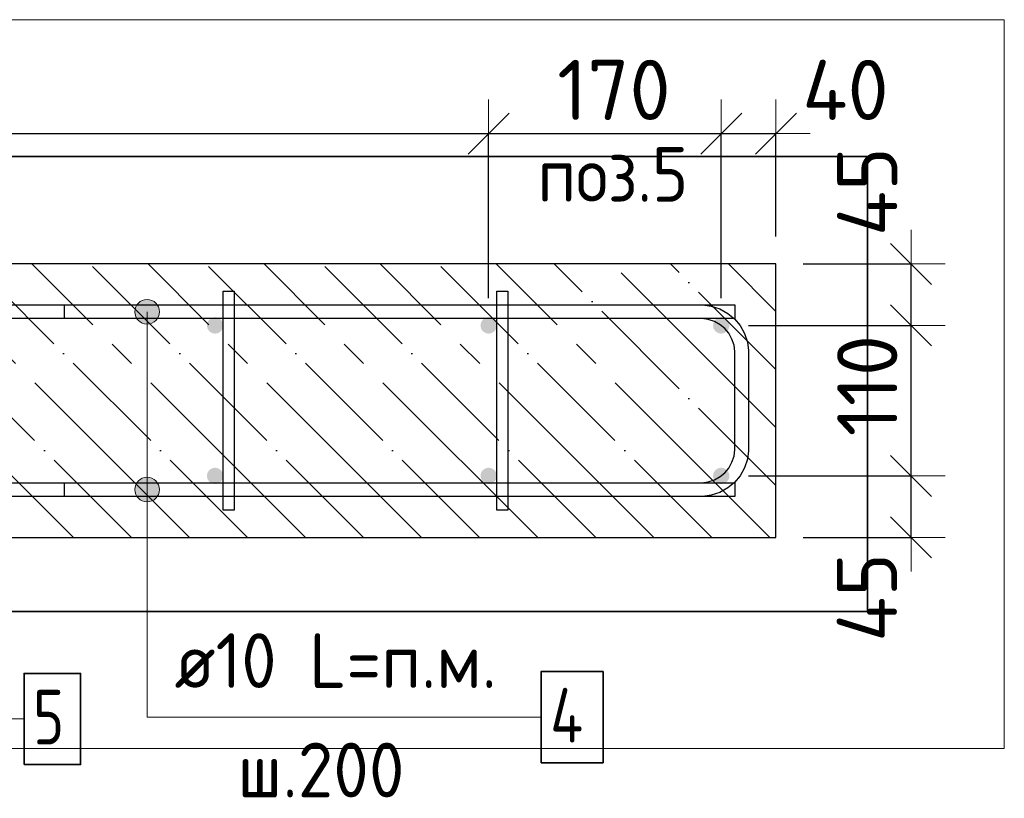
# Model space of a CAD drawing. Header units: millimetres. Extents: x -2258 to 68686, y -2266 to 30725.
# Tile 15 of 83: x 5709 to 6429, y 1813 to 2382. Entities that reach past the tile are written whole.
import ezdxf

# ---------------------------------------------------------------- set-up
doc = ezdxf.new("R2010")
doc.units = ezdxf.units.MM
doc.header["$PDMODE"] = 65
doc.linetypes.add('______11', pattern=[100, 80, -10, 0, -10])
doc.linetypes.add('______5', pattern=[220, 160, -20, 20, -20])
for name, color, linetype, lineweight in [('Standard', 7, 'Continuous', 25), ('Арм.стержн. Арматура края', 96, 'Continuous', 35), ('Арм.стержн. вертикальными 1', 22, 'Continuous', 35), ('Арм.стержн.горизонт. 1', 180, 'Continuous', 35), ('Размерная линия_ общее', 7, 'Continuous', 13)]:
    doc.layers.add(name, color=color, linetype=linetype, lineweight=lineweight)
doc.layers.add('Арм.стержн.Стяжки', color=7, linetype='Continuous', lineweight=35, true_color=0x501e0f)
doc.styles.add('ISOCPEUR', font='ISOCPEUR')
doc.dimstyles.new('DIMSTYLE_11', dxfattribs={"dimtxt": 44, "dimasz": 50, "dimexe": 0, "dimexo": 0, "dimgap": 22, "dimtad": 2, "dimdec": 0, "dimrnd": 5, "dimzin": 12, "dimdsep": 46, "dimtxsty": 'ISOCPEUR', "dimblk1": 'ALL_ML_STRICH', "dimblk2": 'ALL_ML_STRICH', "dimsah": 1, "dimcen": 0, "dimclrd": 7, "dimclre": 256, "dimclrt": 7, "dimadec": 0, "dimazin": 0, "dimtfac": 1, "dimtdec": 0, "dimtix": 1, "dimtmove": 2, "dimatfit": 3, "dimfxl": 0, "dimtvp": 1.2, "dimtzin": 0, "dimlwd": 0, "dimlwe": -3, "dimarcsym": 0})
doc.dimstyles.new('DIMSTYLE_3', dxfattribs={"dimtxt": 44, "dimasz": 50, "dimexe": 0, "dimexo": 0, "dimgap": 22, "dimtad": 2, "dimdec": 0, "dimrnd": 5, "dimzin": 12, "dimdsep": 46, "dimtxsty": 'ISOCPEUR', "dimblk1": 'ALL_ML_STRICH', "dimblk2": 'ALL_ML_STRICH', "dimsah": 1, "dimcen": 0, "dimclrd": 7, "dimclre": 256, "dimclrt": 7, "dimadec": 0, "dimazin": 0, "dimtfac": 1, "dimtdec": 0, "dimtix": 1, "dimtmove": 2, "dimatfit": 3, "dimfxl": 0, "dimtzin": 0, "dimlwd": 0, "dimlwe": -3, "dimarcsym": 0})

# ---------------------------------------------------------------- blocks, each defined once
blk = doc.blocks.new('ALL_ML_STRICH')
at = {"color": 0, "linetype": 'ByBlock', "lineweight": -2}
for p, q in [((0, -0.5), (0, 0.5)), ((-0.3, -0.3), (0.3, 0.3)), ((-1, 0), (0.5, 0))]:
    blk.add_line(p, q, dxfattribs=at)
blk = doc.blocks.new('*D82')
at = {"layer": 'DEFPOINTS', "color": 7, "linetype": 'Continuous', "lineweight": 13, "transparency": 33554687}
for p in [(4851.68, 2298.85), (4851.68, 2158.58), (6051.68, 2158.58)]:
    blk.add_point(p, dxfattribs=at)
at = {"layer": 'Размерная линия_ общее', "color": 253, "linetype": 'Continuous', "lineweight": -2, "true_color": 0xa0a0a0, "transparency": 33554687}
for p, q in [((4851.68, 2178.58), (4851.68, 2298.85)), ((6051.68, 2178.58), (6051.68, 2298.85))]:
    blk.add_line(p, q, dxfattribs=at)
at = {"layer": 'Размерная линия_ общее', "color": 7, "linetype": 'Continuous', "lineweight": -2, "transparency": 33554687}
blk.add_line((4851.68, 2298.85), (6051.68, 2298.85), dxfattribs=at)
at = {"layer": 'Размерная линия_ общее', "color": 7, "linetype": 'Continuous', "lineweight": 13, "transparency": 33554687, "xscale": 50, "yscale": 50, "zscale": 50, "rotation": 180}
blk.add_blockref('ALL_ML_STRICH', (4851.68, 2298.85), dxfattribs=at)
at = {"layer": 'Размерная линия_ общее', "color": 7, "linetype": 'Continuous', "lineweight": 13, "transparency": 33554687, "xscale": 50, "yscale": 50, "zscale": 50}
blk.add_blockref('ALL_ML_STRICH', (6051.68, 2298.85), dxfattribs=at)
at = {"layer": 'Размерная линия_ общее', "color": 7, "linetype": 'Continuous', "lineweight": 13, "transparency": 33554687, "insert": (5317.68, 2352.85), "char_height": 44, "width": 2.2, "attachment_point": 1, "line_spacing_factor": 0.60241, "style": 'ISOCPEUR'}
blk.add_mtext('\\W0.91;6х200=1200', dxfattribs=at)
blk = doc.blocks.new('*D83')
at = {"layer": 'DEFPOINTS', "color": 7, "linetype": 'Continuous', "lineweight": 13, "transparency": 33554687}
for p in [(6051.68, 2298.85), (6051.68, 2158.58), (6221.68, 2158.58)]:
    blk.add_point(p, dxfattribs=at)
at = {"layer": 'Размерная линия_ общее', "color": 253, "linetype": 'Continuous', "lineweight": -2, "true_color": 0xa0a0a0, "transparency": 33554687}
for p, q in [((6051.68, 2178.58), (6051.68, 2298.85)), ((6221.68, 2178.58), (6221.68, 2298.85))]:
    blk.add_line(p, q, dxfattribs=at)
at = {"layer": 'Размерная линия_ общее', "color": 7, "linetype": 'Continuous', "lineweight": -2, "transparency": 33554687}
blk.add_line((6051.68, 2298.85), (6221.68, 2298.85), dxfattribs=at)
at = {"layer": 'Размерная линия_ общее', "color": 7, "linetype": 'Continuous', "lineweight": 13, "transparency": 33554687, "xscale": 50, "yscale": 50, "zscale": 50, "rotation": 180}
blk.add_blockref('ALL_ML_STRICH', (6051.68, 2298.85), dxfattribs=at)
at = {"layer": 'Размерная линия_ общее', "color": 7, "linetype": 'Continuous', "lineweight": 13, "transparency": 33554687, "xscale": 50, "yscale": 50, "zscale": 50}
blk.add_blockref('ALL_ML_STRICH', (6221.68, 2298.85), dxfattribs=at)
at = {"layer": 'Размерная линия_ общее', "color": 7, "linetype": 'Continuous', "lineweight": 13, "transparency": 33554687, "insert": (6143.28, 2330.85), "char_height": 44, "width": 132, "attachment_point": 5, "style": 'ISOCPEUR'}
blk.add_mtext('\\A1;{170}', dxfattribs=at)
blk = doc.blocks.new('*D84')
at = {"layer": 'DEFPOINTS', "color": 7, "linetype": 'Continuous', "lineweight": 13, "transparency": 33554687}
for p in [(6221.68, 2298.85), (6261.68, 2203.58), (6221.68, 2158.58)]:
    blk.add_point(p, dxfattribs=at)
at = {"layer": 'Размерная линия_ общее', "color": 253, "linetype": 'Continuous', "lineweight": -2, "true_color": 0xa0a0a0, "transparency": 33554687}
for p, q in [((6221.68, 2178.58), (6221.68, 2298.85)), ((6261.68, 2223.58), (6261.68, 2298.85))]:
    blk.add_line(p, q, dxfattribs=at)
at = {"layer": 'Размерная линия_ общее', "color": 7, "linetype": 'Continuous', "lineweight": -2, "transparency": 33554687}
blk.add_line((6221.68, 2298.85), (6261.68, 2298.85), dxfattribs=at)
at = {"layer": 'Размерная линия_ общее', "color": 7, "linetype": 'Continuous', "lineweight": 13, "transparency": 33554687, "xscale": 50, "yscale": 50, "zscale": 50, "rotation": 180}
blk.add_blockref('ALL_ML_STRICH', (6221.68, 2298.85), dxfattribs=at)
at = {"layer": 'Размерная линия_ общее', "color": 7, "linetype": 'Continuous', "lineweight": 13, "transparency": 33554687, "xscale": 50, "yscale": 50, "zscale": 50}
blk.add_blockref('ALL_ML_STRICH', (6261.68, 2298.85), dxfattribs=at)
at = {"layer": 'Размерная линия_ общее', "color": 7, "linetype": 'Continuous', "lineweight": 13, "transparency": 33554687, "insert": (6312.55, 2330.81), "char_height": 44, "width": 88, "attachment_point": 5, "style": 'ISOCPEUR'}
blk.add_mtext('\\A1;{40}', dxfattribs=at)
blk = doc.blocks.new('*D85')
at = {"layer": 'DEFPOINTS', "color": 7, "linetype": 'Continuous', "lineweight": 13, "transparency": 33554687}
for p in [(6221.68, 2048.58), (6261.68, 2003.58), (6360.44, 2003.58)]:
    blk.add_point(p, dxfattribs=at)
at = {"layer": 'Размерная линия_ общее', "color": 253, "linetype": 'Continuous', "lineweight": -2, "true_color": 0xa0a0a0, "transparency": 33554687}
for p, q in [((6241.68, 2048.58), (6360.44, 2048.58)), ((6281.68, 2003.58), (6360.44, 2003.58))]:
    blk.add_line(p, q, dxfattribs=at)
at = {"layer": 'Размерная линия_ общее', "color": 7, "linetype": 'Continuous', "lineweight": -2, "transparency": 33554687}
blk.add_line((6360.44, 2003.58), (6360.44, 2048.58), dxfattribs=at)
at = {"layer": 'Размерная линия_ общее', "color": 7, "linetype": 'Continuous', "lineweight": 13, "transparency": 33554687, "xscale": 50, "yscale": 50, "zscale": 50}
for p, rotation in [((6360.44, 2048.58), 90), ((6360.44, 2003.58), 270)]:
    blk.add_blockref('ALL_ML_STRICH', p, dxfattribs=dict(at, rotation=rotation))
at = {"layer": 'Размерная линия_ общее', "color": 7, "linetype": 'Continuous', "lineweight": 13, "transparency": 33554687, "insert": (6328.21, 1959.72), "char_height": 44, "width": 88, "attachment_point": 5, "rotation": 90, "style": 'ISOCPEUR'}
blk.add_mtext('\\A1;{45}', dxfattribs=at)
blk = doc.blocks.new('*D86')
at = {"layer": 'DEFPOINTS', "color": 7, "linetype": 'Continuous', "lineweight": 13, "transparency": 33554687}
for p in [(6221.68, 2158.58), (6221.68, 2048.58), (6360.44, 2048.58)]:
    blk.add_point(p, dxfattribs=at)
at = {"layer": 'Размерная линия_ общее', "color": 253, "linetype": 'Continuous', "lineweight": -2, "true_color": 0xa0a0a0, "transparency": 33554687}
for p, q in [((6241.68, 2158.58), (6360.44, 2158.58)), ((6241.68, 2048.58), (6360.44, 2048.58))]:
    blk.add_line(p, q, dxfattribs=at)
at = {"layer": 'Размерная линия_ общее', "color": 7, "linetype": 'Continuous', "lineweight": -2, "transparency": 33554687}
blk.add_line((6360.44, 2048.58), (6360.44, 2158.58), dxfattribs=at)
at = {"layer": 'Размерная линия_ общее', "color": 7, "linetype": 'Continuous', "lineweight": 13, "transparency": 33554687, "xscale": 50, "yscale": 50, "zscale": 50}
for p, rotation in [((6360.44, 2158.58), 90), ((6360.44, 2048.58), 270)]:
    blk.add_blockref('ALL_ML_STRICH', p, dxfattribs=dict(at, rotation=rotation))
at = {"layer": 'Размерная линия_ общее', "color": 7, "linetype": 'Continuous', "lineweight": 13, "transparency": 33554687, "insert": (6328.44, 2114.58), "char_height": 44, "width": 132, "attachment_point": 5, "rotation": 90, "style": 'ISOCPEUR'}
blk.add_mtext('\\A1;{110}', dxfattribs=at)
blk = doc.blocks.new('*D87')
at = {"layer": 'DEFPOINTS', "color": 7, "linetype": 'Continuous', "lineweight": 13, "transparency": 33554687}
for p in [(6261.68, 2203.58), (6221.68, 2158.58), (6360.44, 2158.58)]:
    blk.add_point(p, dxfattribs=at)
at = {"layer": 'Размерная линия_ общее', "color": 253, "linetype": 'Continuous', "lineweight": -2, "true_color": 0xa0a0a0, "transparency": 33554687}
for p, q in [((6281.68, 2203.58), (6360.44, 2203.58)), ((6241.68, 2158.58), (6360.44, 2158.58))]:
    blk.add_line(p, q, dxfattribs=at)
at = {"layer": 'Размерная линия_ общее', "color": 7, "linetype": 'Continuous', "lineweight": -2, "transparency": 33554687}
blk.add_line((6360.44, 2158.58), (6360.44, 2203.58), dxfattribs=at)
at = {"layer": 'Размерная линия_ общее', "color": 7, "linetype": 'Continuous', "lineweight": 13, "transparency": 33554687, "xscale": 50, "yscale": 50, "zscale": 50}
for p, rotation in [((6360.44, 2203.58), 90), ((6360.44, 2158.58), 270)]:
    blk.add_blockref('ALL_ML_STRICH', p, dxfattribs=dict(at, rotation=rotation))
at = {"layer": 'Размерная линия_ общее', "color": 7, "linetype": 'Continuous', "lineweight": 13, "transparency": 33554687, "insert": (6328.44, 2256.44), "char_height": 44, "width": 88, "attachment_point": 5, "rotation": 90, "style": 'ISOCPEUR'}
blk.add_mtext('\\A1;{45}', dxfattribs=at)

msp = doc.modelspace()

# ---------------------------------------------------------------- hatches: boundary and pattern name
at = {"layer": 'Арм.стержн. вертикальными 1', "linetype": 'Continuous', "lineweight": 50, "transparency": 33554687}
for points in [[(5851.68, 2152.58), (5853.98, 2153.04), (5855.92, 2154.34), (5857.23, 2156.28), (5857.68, 2158.58), (5857.23, 2160.87), (5855.92, 2162.82), (5853.98, 2164.12), (5851.68, 2164.58), (5849.39, 2164.12), (5847.44, 2162.82), (5846.14, 2160.87), (5845.68, 2158.58), (5846.14, 2156.28), (5847.44, 2154.34), (5849.39, 2153.04)], [(6051.68, 2152.58), (6053.98, 2153.04), (6055.92, 2154.34), (6057.23, 2156.28), (6057.68, 2158.58), (6057.23, 2160.87), (6055.92, 2162.82), (6053.98, 2164.12), (6051.68, 2164.58), (6049.39, 2164.12), (6047.44, 2162.82), (6046.14, 2160.87), (6045.68, 2158.58), (6046.14, 2156.28), (6047.44, 2154.34), (6049.39, 2153.04)], [(6221.68, 2152.58), (6223.98, 2153.04), (6225.92, 2154.34), (6227.23, 2156.28), (6227.68, 2158.58), (6227.23, 2160.87), (6225.92, 2162.82), (6223.98, 2164.12), (6221.68, 2164.58), (6219.39, 2164.12), (6217.44, 2162.82), (6216.14, 2160.87), (6215.68, 2158.58), (6216.14, 2156.28), (6217.44, 2154.34), (6219.39, 2153.04)], [(5851.68, 2042.58), (5853.98, 2043.03), (5855.92, 2044.34), (5857.23, 2046.28), (5857.68, 2048.58), (5857.23, 2050.87), (5855.92, 2052.82), (5853.98, 2054.12), (5851.68, 2054.58), (5849.39, 2054.12), (5847.44, 2052.82), (5846.14, 2050.87), (5845.68, 2048.58), (5846.14, 2046.28), (5847.44, 2044.34), (5849.39, 2043.03)], [(6051.68, 2042.58), (6053.98, 2043.03), (6055.92, 2044.34), (6057.23, 2046.28), (6057.68, 2048.58), (6057.23, 2050.87), (6055.92, 2052.82), (6053.98, 2054.12), (6051.68, 2054.58), (6049.39, 2054.12), (6047.44, 2052.82), (6046.14, 2050.87), (6045.68, 2048.58), (6046.14, 2046.28), (6047.44, 2044.34), (6049.39, 2043.03)], [(6221.68, 2042.58), (6223.98, 2043.03), (6225.92, 2044.34), (6227.23, 2046.28), (6227.68, 2048.58), (6227.23, 2050.87), (6225.92, 2052.82), (6223.98, 2054.12), (6221.68, 2054.58), (6219.39, 2054.12), (6217.44, 2052.82), (6216.14, 2050.87), (6215.68, 2048.58), (6216.14, 2046.28), (6217.44, 2044.34), (6219.39, 2043.03)]]:
    msp.add_hatch(color=34, dxfattribs=at).paths.add_polyline_path(points)
at = {"layer": 'Арм.стержн.горизонт. 1', "linetype": 'Continuous', "lineweight": 13, "transparency": 33554687}
for points in [[(5794.27, 2173.08), (5809.75, 2173.08), (5806.51, 2176.32)], [(5794.27, 2173.08), (5806.51, 2176.32), (5797.51, 2176.32)], [(5794.27, 2173.08), (5809.75, 2173.08), (5806.51, 2176.32)], [(5794.27, 2173.08), (5806.51, 2176.32), (5797.51, 2176.32)], [(5794.27, 2173.08), (5809.75, 2173.08), (5806.51, 2176.32)], [(5794.27, 2173.08), (5806.51, 2176.32), (5797.51, 2176.32)], [(5797.51, 2176.32), (5806.51, 2176.32), (5802.01, 2177.58)], [(5797.51, 2176.32), (5806.51, 2176.32), (5802.01, 2177.58)], [(5797.51, 2176.32), (5806.51, 2176.32), (5802.01, 2177.58)], [(5793.01, 2168.58), (5811.01, 2168.58), (5809.75, 2173.08)], [(5793.01, 2168.58), (5809.75, 2173.08), (5794.27, 2173.08)], [(5793.01, 2168.58), (5811.01, 2168.58), (5809.75, 2173.08)], [(5793.01, 2168.58), (5809.75, 2173.08), (5794.27, 2173.08)], [(5793.01, 2168.58), (5811.01, 2168.58), (5809.75, 2173.08)], [(5793.01, 2168.58), (5809.75, 2173.08), (5794.27, 2173.08)], [(5794.27, 2164.08), (5811.01, 2168.58), (5793.01, 2168.58)], [(5794.27, 2164.08), (5811.01, 2168.58), (5793.01, 2168.58)], [(5794.27, 2164.08), (5811.01, 2168.58), (5793.01, 2168.58)], [(5794.27, 2164.08), (5809.75, 2164.08), (5811.01, 2168.58)], [(5794.27, 2164.08), (5809.75, 2164.08), (5811.01, 2168.58)], [(5794.27, 2164.08), (5809.75, 2164.08), (5811.01, 2168.58)], [(5797.51, 2160.84), (5809.75, 2164.08), (5794.27, 2164.08)], [(5797.51, 2160.84), (5809.75, 2164.08), (5794.27, 2164.08)], [(5797.51, 2160.84), (5809.75, 2164.08), (5794.27, 2164.08)], [(5797.51, 2160.84), (5806.51, 2160.84), (5809.75, 2164.08)], [(5797.51, 2160.84), (5806.51, 2160.84), (5809.75, 2164.08)], [(5797.51, 2160.84), (5806.51, 2160.84), (5809.75, 2164.08)], [(5806.51, 2160.84), (5797.51, 2160.84), (5802.01, 2159.58)], [(5806.51, 2160.84), (5797.51, 2160.84), (5802.01, 2159.58)], [(5806.51, 2160.84), (5797.51, 2160.84), (5802.01, 2159.58)], [(5794.27, 2043.08), (5809.75, 2043.08), (5806.51, 2046.32)], [(5794.27, 2043.08), (5806.51, 2046.32), (5797.51, 2046.32)], [(5794.27, 2043.08), (5809.75, 2043.08), (5806.51, 2046.32)], [(5794.27, 2043.08), (5806.51, 2046.32), (5797.51, 2046.32)], [(5794.27, 2043.08), (5809.75, 2043.08), (5806.51, 2046.32)], [(5794.27, 2043.08), (5806.51, 2046.32), (5797.51, 2046.32)], [(5797.51, 2046.32), (5806.51, 2046.32), (5802.01, 2047.58)], [(5797.51, 2046.32), (5806.51, 2046.32), (5802.01, 2047.58)], [(5797.51, 2046.32), (5806.51, 2046.32), (5802.01, 2047.58)], [(5793.01, 2038.58), (5811.01, 2038.58), (5809.75, 2043.08)], [(5793.01, 2038.58), (5809.75, 2043.08), (5794.27, 2043.08)], [(5793.01, 2038.58), (5811.01, 2038.58), (5809.75, 2043.08)], [(5793.01, 2038.58), (5809.75, 2043.08), (5794.27, 2043.08)], [(5793.01, 2038.58), (5811.01, 2038.58), (5809.75, 2043.08)], [(5793.01, 2038.58), (5809.75, 2043.08), (5794.27, 2043.08)], [(5794.27, 2034.08), (5811.01, 2038.58), (5793.01, 2038.58)], [(5794.27, 2034.08), (5811.01, 2038.58), (5793.01, 2038.58)], [(5794.27, 2034.08), (5811.01, 2038.58), (5793.01, 2038.58)], [(5794.27, 2034.08), (5809.75, 2034.08), (5811.01, 2038.58)], [(5794.27, 2034.08), (5809.75, 2034.08), (5811.01, 2038.58)], [(5794.27, 2034.08), (5809.75, 2034.08), (5811.01, 2038.58)], [(5797.51, 2030.84), (5809.75, 2034.08), (5794.27, 2034.08)], [(5797.51, 2030.84), (5809.75, 2034.08), (5794.27, 2034.08)], [(5797.51, 2030.84), (5809.75, 2034.08), (5794.27, 2034.08)], [(5797.51, 2030.84), (5806.51, 2030.84), (5809.75, 2034.08)], [(5797.51, 2030.84), (5806.51, 2030.84), (5809.75, 2034.08)], [(5797.51, 2030.84), (5806.51, 2030.84), (5809.75, 2034.08)], [(5806.51, 2030.84), (5797.51, 2030.84), (5802.01, 2029.58)], [(5806.51, 2030.84), (5797.51, 2030.84), (5802.01, 2029.58)], [(5806.51, 2030.84), (5797.51, 2030.84), (5802.01, 2029.58)]]:
    msp.add_hatch(color=7, dxfattribs=at).paths.add_polyline_path(points)

# ---------------------------------------------------------------- linework, layer by layer
at = {"color": 52, "linetype": 'Continuous', "lineweight": -3, "transparency": 33554687}
for p, q in [((4747.73, 2282.19), (6328.64, 2282.19)), ((6328.64, 2282.19), (4747.73, 2282.19)), ((6328.64, 1949.3), (6328.64, 2282.19)), ((6328.64, 2282.19), (6328.64, 1949.3)), ((6328.64, 1949.3), (4747.73, 1949.3)), ((4747.73, 1949.3), (6328.64, 1949.3))]:
    msp.add_line(p, q, dxfattribs=at)
at = {"layer": 'Standard', "color": 7, "linetype": 'Continuous', "lineweight": 25, "transparency": 33554687}
for p, q in [((6261.68, 2203.58), (4811.68, 2203.58)), ((6261.68, 2003.58), (6261.68, 2203.58)), ((4811.68, 2003.58), (6261.68, 2003.58))]:
    msp.add_line(p, q, dxfattribs=at)
at = {"layer": 'Standard', "color": 7, "linetype": '______5', "lineweight": -3, "transparency": 33554687}
for p, q in [((5748.13, 2003.58), (5548.13, 2203.58)), ((5832.98, 2003.58), (5632.98, 2203.58)), ((5917.84, 2003.58), (5717.84, 2203.58)), ((6002.69, 2003.58), (5802.69, 2203.58)), ((6087.54, 2003.58), (5887.54, 2203.58)), ((6172.39, 2003.58), (5972.39, 2203.58)), ((6257.25, 2003.58), (6057.25, 2203.58)), ((6261.68, 2084), (6142.1, 2203.58)), ((6261.68, 2168.85), (6226.95, 2203.58))]:
    msp.add_line(p, q, dxfattribs=at)
at = {"layer": 'Standard', "color": 7, "linetype": '______11', "lineweight": -3, "transparency": 33554687}
for p, q in [((5790.56, 2003.58), (5590.56, 2203.58)), ((5875.41, 2003.58), (5675.41, 2203.58)), ((5960.26, 2003.58), (5760.26, 2203.58)), ((6045.11, 2003.58), (5845.11, 2203.58)), ((6129.97, 2003.58), (5929.97, 2203.58)), ((6214.82, 2003.58), (6014.82, 2203.58)), ((6261.68, 2041.57), (6099.67, 2203.58)), ((6261.68, 2126.42), (6184.53, 2203.58))]:
    msp.add_line(p, q, dxfattribs=at)
at = {"layer": 'Standard', "color": 7, "linetype": 'Continuous', "lineweight": 13, "transparency": 33554687}
msp.add_lwpolyline([(4647.73, 2382.19), (4647.73, 1849.3), (6428.64, 1849.3), (6428.64, 2382.19), (4647.73, 2382.19)], dxfattribs=at)
at = {"layer": 'Арм.стержн. Арматура края', "color": 4, "linetype": 'Continuous', "lineweight": 25, "transparency": 33554687}
msp.add_lwpolyline([(5741.68, 2173.58), (6208.34, 2173.58), (6214.44, 2172.73), (6220.79, 2170.64), (6226.63, 2167.36), (6231.44, 2163.34), (6235.47, 2158.53), (6238.74, 2152.68), (6240.83, 2146.33), (6241.68, 2140.23), (6241.68, 2066.92), (6240.83, 2060.82), (6238.74, 2054.47), (6235.47, 2048.63), (6231.44, 2043.82), (6226.63, 2039.79), (6220.79, 2036.52), (6214.44, 2034.43), (6208.34, 2033.58), (5741.68, 2033.58), (5741.68, 2043.58), (6207.64, 2043.58), (6212.16, 2044.21), (6216.74, 2045.72), (6220.93, 2048.06), (6224.35, 2050.91), (6227.2, 2054.33), (6229.54, 2058.52), (6231.05, 2063.1), (6231.68, 2067.62), (6231.68, 2139.54), (6231.05, 2144.06), (6229.54, 2148.64), (6227.2, 2152.83), (6224.35, 2156.24), (6220.93, 2159.09), (6216.74, 2161.44), (6212.16, 2162.95), (6207.64, 2163.58), (5741.68, 2163.58), (5741.68, 2173.58)], dxfattribs=at)
msp.add_lwpolyline([(5741.68, 2173.58), (6208.34, 2173.58), (6214.44, 2172.73), (6220.79, 2170.64), (6226.63, 2167.36), (6231.44, 2163.34), (6235.47, 2158.53), (6238.74, 2152.68), (6240.83, 2146.33), (6241.68, 2140.23), (6241.68, 2066.92), (6240.83, 2060.82), (6238.74, 2054.47), (6235.47, 2048.63), (6231.44, 2043.82), (6226.63, 2039.79), (6220.79, 2036.52), (6214.44, 2034.43), (6208.34, 2033.58), (5741.68, 2033.58), (5741.68, 2043.58), (6207.64, 2043.58), (6212.16, 2044.21), (6216.74, 2045.72), (6220.93, 2048.06), (6224.35, 2050.91), (6227.2, 2054.33), (6229.54, 2058.52), (6231.05, 2063.1), (6231.68, 2067.62), (6231.68, 2139.54), (6231.05, 2144.06), (6229.54, 2148.64), (6227.2, 2152.83), (6224.35, 2156.24), (6220.93, 2159.09), (6216.74, 2161.44), (6212.16, 2162.95), (6207.64, 2163.58), (5741.68, 2163.58), (5741.68, 2173.58)], dxfattribs=at)
msp.add_lwpolyline([(5741.68, 2173.58), (6208.34, 2173.58), (6214.44, 2172.73), (6220.79, 2170.64), (6226.63, 2167.36), (6231.44, 2163.34), (6235.47, 2158.53), (6238.74, 2152.68), (6240.83, 2146.33), (6241.68, 2140.23), (6241.68, 2066.92), (6240.83, 2060.82), (6238.74, 2054.47), (6235.47, 2048.63), (6231.44, 2043.82), (6226.63, 2039.79), (6220.79, 2036.52), (6214.44, 2034.43), (6208.34, 2033.58), (5741.68, 2033.58), (5741.68, 2043.58), (6207.64, 2043.58), (6212.16, 2044.21), (6216.74, 2045.72), (6220.93, 2048.06), (6224.35, 2050.91), (6227.2, 2054.33), (6229.54, 2058.52), (6231.05, 2063.1), (6231.68, 2067.62), (6231.68, 2139.54), (6231.05, 2144.06), (6229.54, 2148.64), (6227.2, 2152.83), (6224.35, 2156.24), (6220.93, 2159.09), (6216.74, 2161.44), (6212.16, 2162.95), (6207.64, 2163.58), (5741.68, 2163.58), (5741.68, 2173.58)], dxfattribs=at)
at = {"layer": 'Арм.стержн. вертикальными 1', "color": 7, "linetype": 'Continuous', "lineweight": 13, "transparency": 33554687}
msp.add_line((5296.01, 1870.83), (5712.01, 1870.83), dxfattribs=at)
at = {"layer": 'Арм.стержн. вертикальными 1', "color": 7, "linetype": 'Continuous', "lineweight": 35, "transparency": 33554687}
msp.add_lwpolyline([(5712.01, 1837.5), (5753.34, 1837.5), (5753.34, 1904.17), (5712.01, 1904.17), (5712.01, 1837.5)], dxfattribs=at)
at = {"layer": 'Арм.стержн.горизонт. 1', "color": 52, "linetype": 'Continuous', "lineweight": 25, "transparency": 33554687}
for p, q in [((6261.68, 2203.58), (6261.68, 2203.58)), ((6261.68, 2003.58), (6261.68, 2003.58))]:
    msp.add_line(p, q, dxfattribs=at)
at = {"layer": 'Арм.стержн.горизонт. 1', "color": 7, "linetype": 'Continuous', "lineweight": 13, "transparency": 33554687}
for p, q in [((5802.01, 2177.58), (5802.01, 2177.58)), ((5802.01, 2177.58), (5802.01, 2177.58)), ((5802.01, 2177.58), (5802.01, 2177.58)), ((5793.01, 2168.58), (5793.01, 2168.58)), ((5793.01, 2168.58), (5793.01, 2168.58)), ((5793.01, 2168.58), (5793.01, 2168.58)), ((5802.01, 1872.17), (5802.01, 2168.58)), ((5802.01, 1872.17), (5802.01, 2168.58)), ((5802.01, 1872.17), (5802.01, 2168.58)), ((5811.01, 2168.58), (5811.01, 2168.58)), ((5811.01, 2168.58), (5811.01, 2168.58)), ((5811.01, 2168.58), (5811.01, 2168.58)), ((5802.01, 2159.58), (5802.01, 2159.58)), ((5802.01, 2159.58), (5802.01, 2159.58)), ((5802.01, 2159.58), (5802.01, 2159.58)), ((5802.01, 2047.58), (5802.01, 2047.58)), ((5802.01, 2047.58), (5802.01, 2047.58)), ((5802.01, 2047.58), (5802.01, 2047.58)), ((5793.01, 2038.58), (5793.01, 2038.58)), ((5793.01, 2038.58), (5793.01, 2038.58)), ((5793.01, 2038.58), (5793.01, 2038.58)), ((5802.01, 1872.17), (5802.01, 2038.58)), ((5802.01, 1872.17), (5802.01, 2038.58)), ((5802.01, 1872.17), (5802.01, 2038.58)), ((5811.01, 2038.58), (5811.01, 2038.58)), ((5811.01, 2038.58), (5811.01, 2038.58)), ((5811.01, 2038.58), (5811.01, 2038.58)), ((5802.01, 2029.58), (5802.01, 2029.58)), ((5802.01, 2029.58), (5802.01, 2029.58)), ((5802.01, 2029.58), (5802.01, 2029.58)), ((5802.01, 1872.17), (6090.01, 1872.17))]:
    msp.add_line(p, q, dxfattribs=at)
at = {"layer": 'Арм.стержн.горизонт. 1', "color": 4, "linetype": 'Continuous', "lineweight": 25, "transparency": 33554687}
for points in [[(6231.68, 2163.58), (4841.68, 2163.58), (4841.68, 2173.58), (6231.68, 2173.58), (6231.68, 2163.58)], [(6231.68, 2163.58), (4841.68, 2163.58), (4841.68, 2173.58), (6231.68, 2173.58), (6231.68, 2163.58)], [(6231.68, 2163.58), (4841.68, 2163.58), (4841.68, 2173.58), (6231.68, 2173.58), (6231.68, 2163.58)], [(6231.68, 2033.58), (4841.68, 2033.58), (4841.68, 2043.58), (6231.68, 2043.58), (6231.68, 2033.58)], [(6231.68, 2033.58), (4841.68, 2033.58), (4841.68, 2043.58), (6231.68, 2043.58), (6231.68, 2033.58)], [(6231.68, 2033.58), (4841.68, 2033.58), (4841.68, 2043.58), (6231.68, 2043.58), (6231.68, 2033.58)]]:
    msp.add_lwpolyline(points, dxfattribs=at)
at = {"layer": 'Арм.стержн.горизонт. 1', "color": 7, "linetype": 'Continuous', "lineweight": 35, "transparency": 33554687}
msp.add_lwpolyline([(6090.01, 1838.83), (6135.34, 1838.83), (6135.34, 1905.5), (6090.01, 1905.5), (6090.01, 1838.83)], dxfattribs=at)
at = {"layer": 'Арм.стержн.горизонт. 1', "color": 7, "linetype": 'Continuous', "lineweight": 13, "transparency": 33554687}
for centre in [(5802.01, 2168.58), (5802.01, 2168.58), (5802.01, 2168.58), (5802.01, 2038.58), (5802.01, 2038.58), (5802.01, 2038.58)]:
    msp.add_circle(centre, 9, dxfattribs=at)
at = {"layer": 'Арм.стержн.Стяжки', "color": 40, "linetype": 'Continuous', "lineweight": 25, "transparency": 33554687}
for points in [[(5865.68, 2183.58), (5865.68, 2023.58), (5857.68, 2023.58), (5857.68, 2183.58), (5865.68, 2183.58)], [(6065.68, 2183.58), (6065.68, 2023.58), (6057.68, 2023.58), (6057.68, 2183.58), (6065.68, 2183.58)], [(6065.68, 2183.58), (6065.68, 2023.58), (6057.68, 2023.58), (6057.68, 2183.58), (6065.68, 2183.58)]]:
    msp.add_lwpolyline(points, dxfattribs=at)

# ---------------------------------------------------------------- texts
at = {"layer": 'Standard', "color": 7, "linetype": 'Continuous', "lineweight": 13, "transparency": 33554687, "insert": (6142.49, 2269.08), "char_height": 40, "width": 127.972, "attachment_point": 5, "style": 'ISOCPEUR'}
msp.add_mtext('\\A1;{\\fISOCPEUR|i0|b0;\\H40.000000;\\W0.909091;\\C7;поз.5}\\P', dxfattribs=at)
at = {"layer": 'Арм.стержн. вертикальными 1', "color": 7, "linetype": 'Continuous', "lineweight": 25, "transparency": 33554687, "insert": (5718.68, 1852.17), "char_height": 40, "width": 43.5209, "attachment_point": 7, "style": 'ISOCPEUR'}
msp.add_mtext('\\W0.78;5', dxfattribs=at)
at = {"layer": 'Арм.стержн.горизонт. 1', "color": 7, "linetype": 'Continuous', "lineweight": 25, "transparency": 33554687, "char_height": 40, "attachment_point": 7, "style": 'ISOCPEUR'}
for s, insert, width in [('\\W0.94;ø10 L=п.м.', (5822.01, 1893.5), 266.6442), ('\\W0.80;4', (6096.68, 1853.5), 47.9778), ('\\W0.95;ш.200 ', (5868.01, 1813.5), 174.9327)]:
    msp.add_mtext(s, dxfattribs=dict(at, insert=insert, width=width))

# ---------------------------------------------------------------- dimensions: what is measured, and where the dimension line sits
at = {"layer": 'Размерная линия_ общее', "color": 7, "linetype": 'Continuous', "lineweight": 13, "transparency": 33554687}
for base, p1, p2, dimstyle, picture, middle in [((6221.68, 2298.85), (6051.68, 2178.58), (6221.68, 2178.58), 'DIMSTYLE_3', '*D83', (6143.28, 2330.85)), ((6261.68, 2298.85), (6221.68, 2178.58), (6261.68, 2223.58), 'DIMSTYLE_11', '*D84', (6312.55, 2330.81))]:
    dim = msp.add_linear_dim(base=base, p1=p1, p2=p2, dimstyle=dimstyle, override={"dimpost": '<>', "dimclrd": 7, "dimclre": 253, "dimclrt": 7, "dimlwd": 0, "dimlwe": 65533}, dxfattribs=at)
    dim.commit()
    dim.dimension.update_dxf_attribs({"geometry": picture, "text_midpoint": middle, "dimtype": 160})
dim = msp.add_linear_dim(base=(6051.68, 2298.85), p1=(4851.68, 2178.58), p2=(6051.68, 2178.58), text='\\W0.91;6х200=1200', dimstyle='DIMSTYLE_3', override={"dimpost": '<>', "dimclrd": 7, "dimclre": 253, "dimclrt": 7, "dimlwd": 0, "dimlwe": 65533}, dxfattribs=at)
dim.commit()
dim.dimension.update_dxf_attribs({"geometry": '*D82', "text_midpoint": (5451.68, 2320.85), "dimtype": 160})
for base, p1, p2, picture, middle in [((6360.44, 2203.58), (6241.68, 2158.58), (6281.68, 2203.58), '*D87', (6328.44, 2256.44)), ((6360.44, 2158.58), (6241.68, 2048.58), (6241.68, 2158.58), '*D86', (6328.44, 2114.58)), ((6360.44, 2048.58), (6281.68, 2003.58), (6241.68, 2048.58), '*D85', (6328.21, 1959.72))]:
    dim = msp.add_linear_dim(base=base, p1=p1, p2=p2, angle=90, dimstyle='DIMSTYLE_11', override={"dimpost": '<>', "dimclrd": 7, "dimclre": 253, "dimclrt": 7, "dimlwd": 0, "dimlwe": 65533}, dxfattribs=at)
    dim.commit()
    dim.dimension.update_dxf_attribs({"geometry": picture, "text_midpoint": middle, "dimtype": 160})

doc.saveas('drawing.dxf')
